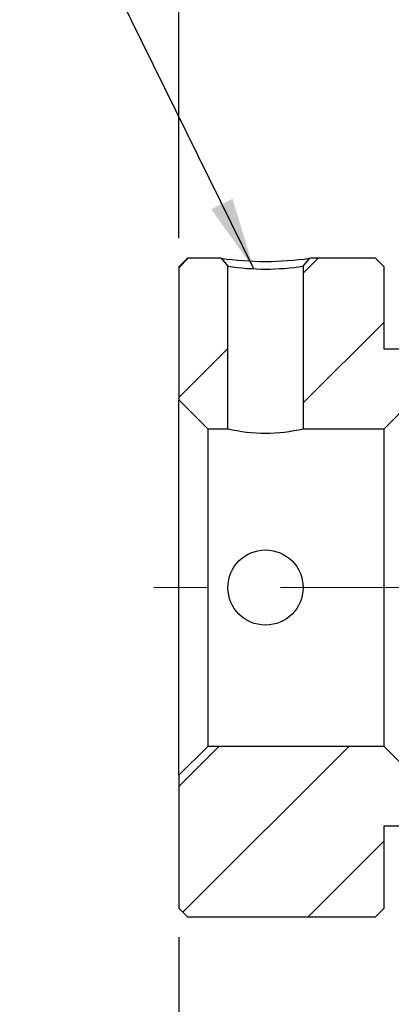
# Model space of a CAD drawing. Header units: millimetres. Extents: x 5 to 293, y 63 to 193.
# Tile 3 of 5: x 96 to 109, y 89 to 124. Entities that reach past the tile are written whole.
import ezdxf

# ---------------------------------------------------------------- set-up
doc = ezdxf.new("R2010")
doc.units = ezdxf.units.MM
doc.linetypes.add('CENTERX2', pattern=[20.319999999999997, 12.7, -2.54, 2.54, -2.54])
doc.layers.add('FORMAT', color=7, linetype='Continuous')
doc.styles.add('SLDTEXTSTYLE0', font='TXT', dxfattribs={"width": 0.75})
doc.dimstyles.new('SLDDIMSTYLE0', dxfattribs={"dimtxt": 3.5, "dimasz": 2.5, "dimexe": 0, "dimexo": 0.0625, "dimgap": 0.875, "dimtad": 1, "dimdec": 1, "dimrnd": 1e-09, "dimzin": 12, "dimdsep": 46, "dimtxsty": 'SLDTEXTSTYLE0', "dimsah": 1, "dimcen": 0.09, "dimadec": 0, "dimazin": 3, "dimtfac": 1, "dimtdec": 1, "dimtofl": 0, "dimtmove": 0, "dimatfit": 3, "dimfxl": 0, "dimfrac": 2, "dimtolj": 1, "dimtzin": 12, "dimarcsym": 0})
doc.dimstyles.new('SLDDIMSTYLE3', dxfattribs={"dimtxt": 0.18, "dimasz": 2.5, "dimexe": 0, "dimexo": 0.0625, "dimgap": 0, "dimtad": 0, "dimtih": 1, "dimtoh": 1, "dimdec": 0, "dimrnd": 1e-09, "dimzin": 0, "dimdsep": 46, "dimtxsty": 'Standard', "dimsah": 1, "dimcen": 0.09, "dimadec": 0, "dimazin": 0, "dimtfac": 2.5, "dimtdec": 0, "dimtofl": 0, "dimtmove": 0, "dimatfit": 3, "dimfxl": 0, "dimfrac": 2, "dimtolj": 1, "dimtzin": 0, "dimarcsym": 0})
doc.dimstyles.new('SLDDIMSTYLE4', dxfattribs={"dimtxt": 3.5, "dimasz": 2.5, "dimexe": 0, "dimexo": 0.0625, "dimgap": 0.875, "dimtad": 1, "dimdec": 1, "dimrnd": 1e-09, "dimzin": 12, "dimdsep": 46, "dimtxsty": 'SLDTEXTSTYLE0', "dimsah": 1, "dimcen": 0.09, "dimadec": 0, "dimazin": 3, "dimtfac": 1, "dimtdec": 1, "dimtmove": 0, "dimatfit": 0, "dimfxl": 0, "dimfrac": 2, "dimtolj": 1, "dimtzin": 12, "dimarcsym": 0})
pattern_1 = [(45, (0, 0), (-2.245064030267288, 2.245064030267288), [])]

# ---------------------------------------------------------------- blocks, each defined once
blk = doc.blocks.new('_D_6')
at = {"layer": 'FORMAT', "color": 7}
for p, q in [((101.4607831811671, 115.9611423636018), (101.4607831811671, 136.2539279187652)), ((109.0607831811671, 124.0611423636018), (109.0607831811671, 136.2539279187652)), ((101.4607831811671, 135.2539279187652), (95.96078318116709, 135.2539279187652)), ((101.4607831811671, 135.2539279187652), (109.0607831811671, 135.2539279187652)), ((109.0607831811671, 135.2539279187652), (114.5607831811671, 135.2539279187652))]:
    blk.add_line(p, q, dxfattribs=at)
for centre, start, end in [((106.9131378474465, 138.0320529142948), 153.434948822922, 206.5650511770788), ((102.265915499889, 138.0320529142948), 333.4349488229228, 26.56505117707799)]:
    blk.add_arc(centre, 6.2120763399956, start, end, dxfattribs=at)
for points in [[(101.4607831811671, 135.2539279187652), (98.96078318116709, 135.5039279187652), (98.96078318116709, 135.0039279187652)], [(109.0607831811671, 135.2539279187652), (111.5607831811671, 135.0039279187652), (111.5607831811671, 135.5039279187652)]]:
    blk.add_solid(points, dxfattribs=at)
at = {"layer": 'FORMAT', "color": 7, "insert": (101.3568878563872, 139.765664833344), "char_height": 3.5, "attachment_point": 1, "style": 'SLDTEXTSTYLE0'}
blk.add_mtext('7.6', dxfattribs=at)
blk = doc.blocks.new('_D_10')
at = {"layer": 'FORMAT', "color": 7}
for p, q in [((101.4607831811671, 91.76114236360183), (101.4607831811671, 74.39885589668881)), ((131.0607831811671, 88.86114236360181), (131.0607831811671, 74.39885589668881)), ((131.0607831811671, 75.39885589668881), (101.4607831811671, 75.39885589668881))]:
    blk.add_line(p, q, dxfattribs=at)
for points in [[(101.4607831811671, 75.39885589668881), (103.9607831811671, 75.14885589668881), (103.9607831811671, 75.64885589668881)], [(131.0607831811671, 75.39885589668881), (128.5607831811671, 75.64885589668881), (128.5607831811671, 75.14885589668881)]]:
    blk.add_solid(points, dxfattribs=at)
at = {"layer": 'FORMAT', "color": 7, "insert": (111.4057718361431, 79.91059281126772), "char_height": 3.5, "attachment_point": 1, "style": 'SLDTEXTSTYLE0'}
blk.add_mtext('29.6', dxfattribs=at)

msp = doc.modelspace()

# ---------------------------------------------------------------- hatches: boundary and pattern name
at = {"layer": 'FORMAT', "linetype": 'Continuous', "lineweight": 18}
h = msp.add_hatch(dxfattribs=at)
h.set_pattern_fill('ANSI31', color=256, style=0)
h.set_pattern_definition(pattern_1)
h.paths.add_polyline_path([(103.1607831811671, 114.9923353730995), (102.9314569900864, 115.2611423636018), (101.7607831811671, 115.2611423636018), (101.4607831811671, 114.9611423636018), (101.4607831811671, 110.3611423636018), (102.4607831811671, 109.3611423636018), (103.1607831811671, 109.3611423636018)], flags=0)
h = msp.add_hatch(dxfattribs=at)
h.set_pattern_fill('ANSI31', color=256, style=0)
h.set_pattern_definition(pattern_1)
edge = h.paths.add_edge_path(flags=0)
edge.add_line((108.5607831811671, 114.9611423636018), (108.2607831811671, 115.2611423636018))
edge.add_line((108.2607831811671, 115.2611423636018), (105.9901073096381, 115.2611423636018))
edge.add_line((105.9901076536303, 115.2611421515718), (105.760781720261, 114.9923351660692))
edge.add_line((105.7607831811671, 114.9923352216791), (105.7607831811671, 109.3611423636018))
edge.add_line((105.7607831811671, 109.3611423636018), (108.5607831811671, 109.3611423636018))
edge.add_line((108.5607831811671, 109.3611423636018), (109.5607831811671, 110.3611423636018))
edge.add_line((109.5607831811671, 110.3611423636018), (109.5607831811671, 111.8111423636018))
edge.add_line((109.5607831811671, 111.8111423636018), (109.2607831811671, 112.1111423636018))
edge.add_line((109.2607831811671, 112.1111423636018), (108.5607831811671, 112.1111423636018))
edge.add_line((108.5607831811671, 112.1111423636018), (108.5607831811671, 114.9611423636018))
h = msp.add_hatch(dxfattribs=at)
h.set_pattern_fill('ANSI31', color=256, style=0)
h.set_pattern_definition(pattern_1)
h.paths.add_polyline_path([(101.4607831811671, 92.76114236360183), (101.7607831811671, 92.46114236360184), (108.2607831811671, 92.46114236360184), (108.5607831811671, 92.76114236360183), (108.5607831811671, 95.61114236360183), (109.2607831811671, 95.61114236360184), (109.5607831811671, 95.91114236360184), (109.5607831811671, 97.36114236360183), (108.5607831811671, 98.36114236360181), (102.4607831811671, 98.36114236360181), (101.4607831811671, 97.36114236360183)], flags=0)

# ---------------------------------------------------------------- linework, layer by layer
at = {"color": 7, "linetype": 'Continuous', "lineweight": 25}
for p, q in [((101.4607831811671, 114.9611423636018), (101.7607831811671, 115.2611423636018)), ((102.9314569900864, 115.2611423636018), (101.7607831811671, 115.2611423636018)), ((102.9314569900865, 115.2611423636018), (103.1607831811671, 114.9923353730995)), ((105.760781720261, 114.9923351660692), (105.9901076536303, 115.2611421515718)), ((108.2607831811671, 115.2611423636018), (105.9901073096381, 115.2611423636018)), ((108.2607831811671, 115.2611423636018), (108.5607831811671, 114.9611423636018)), ((101.4607831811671, 114.9611423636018), (101.4607831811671, 110.3611423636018)), ((103.1607831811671, 109.3611423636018), (103.1607831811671, 114.9923353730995)), ((105.7607831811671, 114.9923352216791), (105.7607831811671, 109.3611423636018)), ((108.5607831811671, 112.1111423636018), (108.5607831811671, 114.9611423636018)), ((109.2607831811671, 112.1111423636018), (108.5607831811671, 112.1111423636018)), ((102.4607831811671, 109.3611423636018), (101.4607831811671, 110.3611423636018)), ((101.4607831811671, 97.36114236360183), (101.4607831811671, 110.3611423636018)), ((109.5607831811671, 110.3611423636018), (108.5607831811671, 109.3611423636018)), ((102.4607831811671, 109.3611423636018), (103.1607831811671, 109.3611423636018)), ((102.4607831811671, 109.3611423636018), (102.4607831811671, 98.36114236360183)), ((105.7607831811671, 109.3611423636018), (108.5607831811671, 109.3611423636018)), ((108.5607831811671, 98.36114236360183), (108.5607831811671, 109.3611423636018)), ((101.4607831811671, 97.36114236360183), (102.4607831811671, 98.36114236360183)), ((108.5607831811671, 98.36114236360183), (102.4607831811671, 98.36114236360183)), ((108.5607831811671, 98.36114236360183), (109.5607831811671, 97.36114236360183)), ((101.4607831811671, 97.36114236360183), (101.4607831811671, 92.76114236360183)), ((108.5607831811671, 95.61114236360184), (109.2607831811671, 95.61114236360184)), ((108.5607831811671, 92.76114236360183), (108.5607831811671, 95.61114236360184)), ((101.7607831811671, 92.46114236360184), (101.4607831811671, 92.76114236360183)), ((108.5607831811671, 92.76114236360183), (108.2607831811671, 92.46114236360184)), ((101.7607831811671, 92.46114236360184), (108.2607831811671, 92.46114236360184))]:
    msp.add_line(p, q, dxfattribs=at)
msp.add_circle((104.4607831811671, 103.8611423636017), 1.299999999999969, dxfattribs=at)
for centre, radius, start, end in [((104.4607821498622, 126.059512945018), 10.90612867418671, 261.9390633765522, 278.0609366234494), ((104.4607836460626, 122.9749750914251), 8.087801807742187, 260.7503843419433, 279.2496089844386), ((104.4607831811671, 114.7541480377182), 5.547477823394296, 256.4472357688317, 283.5527642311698)]:
    msp.add_arc(centre, radius, start, end, dxfattribs=at)
at = {"layer": 'FORMAT', "color": 7, "linetype": 'CENTERX2', "lineweight": 18}
msp.add_line((138.0006579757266, 103.8611423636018), (100.6000002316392, 103.8611423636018), dxfattribs=at)

# ---------------------------------------------------------------- dimensions: what is measured, and where the dimension line sits
at = {"layer": 'FORMAT', "color": 7}
dim = msp.add_linear_dim(base=(109.0607831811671, 135.2539279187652), p1=(101.4607831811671, 114.9611423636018), p2=(109.0607831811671, 123.0611423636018), text='(<>)', dimstyle='SLDDIMSTYLE4', dxfattribs=at)
dim.commit()
dim.dimension.update_dxf_attribs({"geometry": '_D_6', "text_midpoint": (104.5895267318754, 135.2539279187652), "dimtype": 160})
dim = msp.add_linear_dim(base=(101.4607831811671, 75.39885589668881), p1=(131.0607831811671, 89.86114236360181), p2=(101.4607831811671, 92.76114236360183), dimstyle='SLDDIMSTYLE0', dxfattribs=at)
dim.commit()
dim.dimension.update_dxf_attribs({"geometry": '_D_10', "text_midpoint": (115.9314663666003, 75.39885589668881), "dimtype": 160})

# ---------------------------------------------------------------- leaders
msp.add_leader([(104.0553989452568, 114.898306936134), (97.02996834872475, 129.1734795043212)], dimstyle='SLDDIMSTYLE3', dxfattribs=at)

doc.saveas('drawing.dxf')
